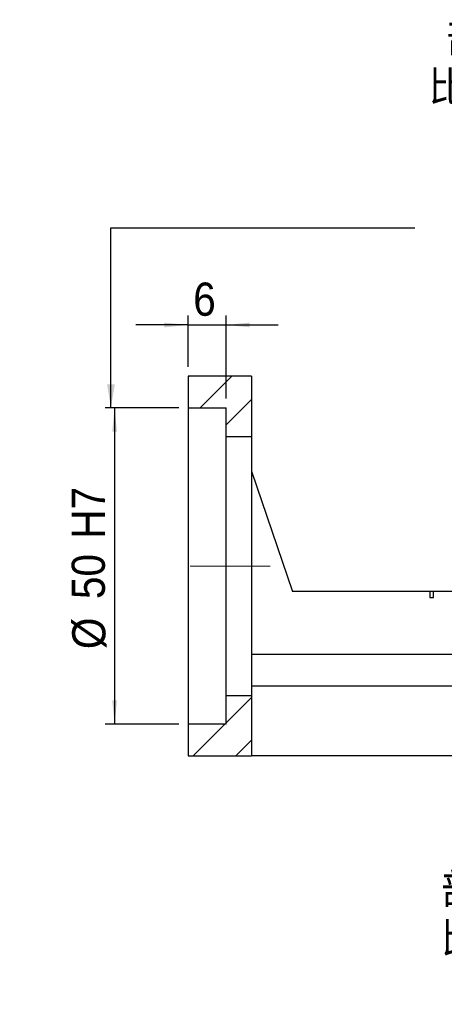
# Model space of a CAD drawing. Header units: millimetres. Extents: x 62 to 403, y 5 to 294.
# Tile 2 of 4: x 232 to 300, y 5 to 161. Entities that reach past the tile are written whole.
import ezdxf

# ---------------------------------------------------------------- set-up
doc = ezdxf.new("R2010")
doc.units = ezdxf.units.MM
doc.header["$LTSCALE"] = 1.5
doc.linetypes.add('CENTERX2', pattern=[20.32, 12.7, -2.54, 2.54, -2.54])
doc.layers.add('FORMAT', color=7, linetype='Continuous')
doc.styles.add('SLDTEXTSTYLE0', font='GOTHIC.TTF', dxfattribs={"width": 0.913, "bigfont": 'bigfont'})
doc.styles.add('SLDTEXTSTYLE1', font='GOTHIC.TTF', dxfattribs={"width": 0.913})
doc.styles.get("Standard").update_dxf_attribs({"font": 'GOTHIC.TTF'})
doc.dimstyles.new('SLDDIMSTYLE0', dxfattribs={"dimtxt": 5.25, "dimasz": 3.75, "dimexe": 0, "dimexo": 0.0625, "dimgap": 1.3125, "dimtad": 1, "dimrnd": 1e-09, "dimzin": 12, "dimdsep": 46, "dimtxsty": 'SLDTEXTSTYLE1', "dimsah": 1, "dimcen": 0.09, "dimadec": 0, "dimazin": 3, "dimtfac": 1, "dimtofl": 0, "dimtmove": 0, "dimatfit": 3, "dimfxl": 0, "dimfrac": 2, "dimtolj": 1, "dimtzin": 12, "dimarcsym": 0})
doc.dimstyles.new('SLDDIMSTYLE2', dxfattribs={"dimtxt": 0.18, "dimasz": 3.75, "dimexe": 0, "dimexo": 0.0625, "dimgap": 0, "dimtad": 0, "dimtih": 1, "dimtoh": 1, "dimdec": 0, "dimrnd": 1e-09, "dimzin": 0, "dimdsep": 46, "dimtxsty": 'Standard', "dimsah": 1, "dimcen": 0.09, "dimadec": 0, "dimazin": 0, "dimtfac": 3.75, "dimtdec": 0, "dimtofl": 0, "dimtmove": 0, "dimatfit": 3, "dimfxl": 0, "dimfrac": 2, "dimtolj": 1, "dimtzin": 0, "dimarcsym": 0})
doc.dimstyles.new('SLDDIMSTYLE5', dxfattribs={"dimtxt": 5.25, "dimasz": 3.75, "dimexe": 0, "dimexo": 0.0625, "dimgap": 1.3125, "dimtad": 1, "dimrnd": 1e-09, "dimzin": 12, "dimdsep": 46, "dimtxsty": 'SLDTEXTSTYLE1', "dimsah": 1, "dimcen": 0.09, "dimadec": 0, "dimazin": 3, "dimtfac": 1, "dimtmove": 0, "dimatfit": 0, "dimfxl": 0, "dimfrac": 2, "dimtolj": 1, "dimtzin": 12, "dimarcsym": 0})

# ---------------------------------------------------------------- blocks, each defined once
blk = doc.blocks.new('SW_SYMBOL_HOLE_DIAM')
at = {"layer": 'FORMAT', "color": 0}
blk.add_line((450, 0), (1050, 1500), dxfattribs=at)
blk.add_circle((750, 750), 525, dxfattribs=at)
blk = doc.blocks.new('SW_SYMBOL_HOLE_SPOT')
at = {"layer": 'FORMAT', "color": 0}
for p, q in [((0, 1312.5), (0, 112.5)), ((2400, 112.5), (2400, 1312.5)), ((0, 112.5), (2400, 112.5))]:
    blk.add_line(p, q, dxfattribs=at)
blk = doc.blocks.new('SW_NOTE_0')
at = {"layer": 'FORMAT', "color": 0}
blk.add_line((50.74, 0), (0, 0), dxfattribs=at)
at = {"layer": 'FORMAT', "color": 0, "xscale": 0.0043935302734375, "yscale": 0.0043935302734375, "zscale": 0.0043935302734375}
for name, p in [('SW_SYMBOL_HOLE_DIAM', (6.67, 9.08)), ('SW_SYMBOL_HOLE_SPOT', (11.99, 0.7)), ('SW_SYMBOL_HOLE_DIAM', (25.92, 0.7))]:
    blk.add_blockref(name, p, dxfattribs=at)
at = {"layer": 'FORMAT', "color": 0, "attachment_point": 1}
for s, insert, char_height, style in [('4-', (0.58, 14.96), 5.159, 'SLDTEXTSTYLE1'), ('11 \\M+18AAE\\M+19153\\M+18AD1\\M+190FA', (14.46, 14.96), 5.1594, 'SLDTEXTSTYLE0'), ('17', (33.71, 6.58), 5.159, 'SLDTEXTSTYLE1')]:
    blk.add_mtext(s, dxfattribs=dict(at, insert=insert, char_height=char_height, style=style))
blk = doc.blocks.new('_D_7')
at = {"layer": 'FORMAT', "color": 7}
for p, q in [((257.64, 99.41), (246, 99.41)), ((247.5, 99.41), (247.5, 49.41)), ((257.64, 49.41), (246, 49.41))]:
    blk.add_line(p, q, dxfattribs=at)
for points in [[(247.5, 99.41), (247.13, 95.66), (247.88, 95.66)], [(247.5, 49.41), (247.88, 53.16), (247.13, 53.16)]]:
    blk.add_solid(points, dxfattribs=at)
at = {"layer": 'FORMAT', "color": 7, "char_height": 5.25, "attachment_point": 1, "rotation": 90, "style": 'SLDTEXTSTYLE1'}
for s, insert in [(' H7', (240.72, 76.94)), ('50', (240.72, 69.18)), ('%%c', (240.8, 61.27))]:
    blk.add_mtext(s, dxfattribs=dict(at, insert=insert))
blk = doc.blocks.new('_D_13')
at = {"layer": 'FORMAT', "color": 7}
for p, q in [((259.14, 105.91), (259.14, 114.02)), ((265.14, 100.91), (265.14, 114.02)), ((259.14, 112.52), (250.89, 112.52)), ((259.14, 112.52), (265.14, 112.52)), ((265.14, 112.52), (273.39, 112.52))]:
    blk.add_line(p, q, dxfattribs=at)
for points in [[(259.14, 112.52), (255.39, 112.9), (255.39, 112.15)], [(265.14, 112.52), (268.89, 112.15), (268.89, 112.9)]]:
    blk.add_solid(points, dxfattribs=at)
at = {"layer": 'FORMAT', "color": 7, "insert": (259.94, 119.23), "char_height": 5.25, "attachment_point": 1, "style": 'SLDTEXTSTYLE1'}
blk.add_mtext('6', dxfattribs=at)
blk = doc.blocks.new('SW_NOTE_2')
at = {"layer": 'FORMAT', "color": 0, "char_height": 4.7625, "attachment_point": 2, "style": 'SLDTEXTSTYLE0'}
for s, insert in [('\\M+19655\\M+196CA\\M+19AA4 H-H', (15.63, 6.08)), ('\\M+194E4\\M+197E1 1 : 1.5', (15.48, -1.77))]:
    blk.add_mtext(s, dxfattribs=dict(at, insert=insert))
blk = doc.blocks.new('SW_NOTE_3')
at = {"layer": 'FORMAT', "color": 0, "char_height": 4.7625, "attachment_point": 2, "style": 'SLDTEXTSTYLE0'}
for s, insert in [('\\M+19655\\M+196CA\\M+19AA4 I-I', (12.95, 6.08)), ('\\M+194E4\\M+197E1 1 : 1.5', (12.58, -1.77))]:
    blk.add_mtext(s, dxfattribs=dict(at, insert=insert))

msp = doc.modelspace()

# ---------------------------------------------------------------- hatches: boundary and pattern name
at = {"linetype": 'Continuous', "lineweight": 18}
h = msp.add_hatch(dxfattribs=at)
h.set_pattern_fill('ANSI31', scale=1.5, style=0)
h.paths.add_polyline_path([(269.137, 94.905), (269.137, 104.405), (259.137, 104.405), (259.137, 99.405), (265.137, 99.405), (265.137, 94.905)], flags=0)
h = msp.add_hatch(dxfattribs=at)
h.set_pattern_fill('ANSI31', scale=1.5, style=0)
h.paths.add_polyline_path([(259.137, 49.405), (259.137, 44.405), (269.137, 44.405), (269.137, 53.905), (265.137, 53.905), (265.137, 49.405)], flags=0)

# ---------------------------------------------------------------- linework, layer by layer
at = {"color": 7, "linetype": 'Continuous', "lineweight": 25}
for p, q in [((259.137, 104.405), (259.137, 99.405)), ((269.137, 104.405), (259.137, 104.405)), ((269.137, 104.405), (269.137, 94.905)), ((259.137, 99.405), (265.137, 99.405)), ((259.137, 99.405), (259.137, 49.405)), ((265.137, 94.905), (265.137, 99.405)), ((265.137, 94.905), (269.137, 94.905)), ((265.137, 53.905), (265.137, 94.905)), ((269.137, 94.905), (269.137, 53.905)), ((269.137, 89.405), (275.637, 70.405)), ((297.346, 70.405), (275.637, 70.405)), ((297.346, 70.405), (297.346, 69.405)), ((297.929, 70.405), (297.346, 70.405)), ((315.137, 70.405), (297.929, 70.405)), ((297.929, 69.405), (297.929, 70.405)), ((297.346, 69.405), (297.929, 69.405)), ((326.137, 60.405), (269.137, 60.405)), ((326.137, 55.405), (269.137, 55.405)), ((265.137, 49.405), (265.137, 53.905)), ((269.137, 53.905), (265.137, 53.905)), ((269.137, 53.905), (269.137, 44.405)), ((265.137, 49.405), (259.137, 49.405)), ((259.137, 49.405), (259.137, 44.405)), ((259.137, 44.405), (269.137, 44.405)), ((332.137, 44.405), (269.137, 44.405))]:
    msp.add_line(p, q, dxfattribs=at)
at = {"layer": 'FORMAT', "color": 7, "linetype": 'CENTERX2', "lineweight": 18, "ltscale": 0.666667}
msp.add_line((272.137, 74.405), (257.045, 74.405), dxfattribs=at)

# ---------------------------------------------------------------- block references
at = {"layer": 'FORMAT'}
for name, p in [('SW_NOTE_3', (299.369, 154.313)), ('SW_NOTE_2', (298.409, 19.659))]:
    msp.add_blockref(name, p, dxfattribs=at)
at = {"layer": 'FORMAT', "color": 7}
msp.add_blockref('SW_NOTE_0', (149.894, 131.401), dxfattribs=at)

# ---------------------------------------------------------------- dimensions: what is measured, and where the dimension line sits
dim = msp.add_linear_dim(base=(265.137, 112.521), p1=(259.137, 104.405), p2=(265.137, 99.405), dimstyle='SLDDIMSTYLE5', dxfattribs=at)
dim.commit()
dim.dimension.update_dxf_attribs({"geometry": '_D_13', "text_midpoint": (261.883, 112.521), "dimtype": 160})
dim = msp.add_linear_dim(base=(247.504, 49.405), p1=(259.137, 99.405), p2=(259.137, 49.405), angle=90, text='%%c<> H7', dimstyle='SLDDIMSTYLE0', dxfattribs=at)
dim.commit()
dim.dimension.update_dxf_attribs({"geometry": '_D_7', "text_midpoint": (247.504, 74.405), "dimtype": 160})

# ---------------------------------------------------------------- leaders
msp.add_leader([(246.924, 99.405), (246.924, 127.888), (294.988, 127.888)], dimstyle='SLDDIMSTYLE2', dxfattribs=at)

doc.saveas('drawing.dxf')
